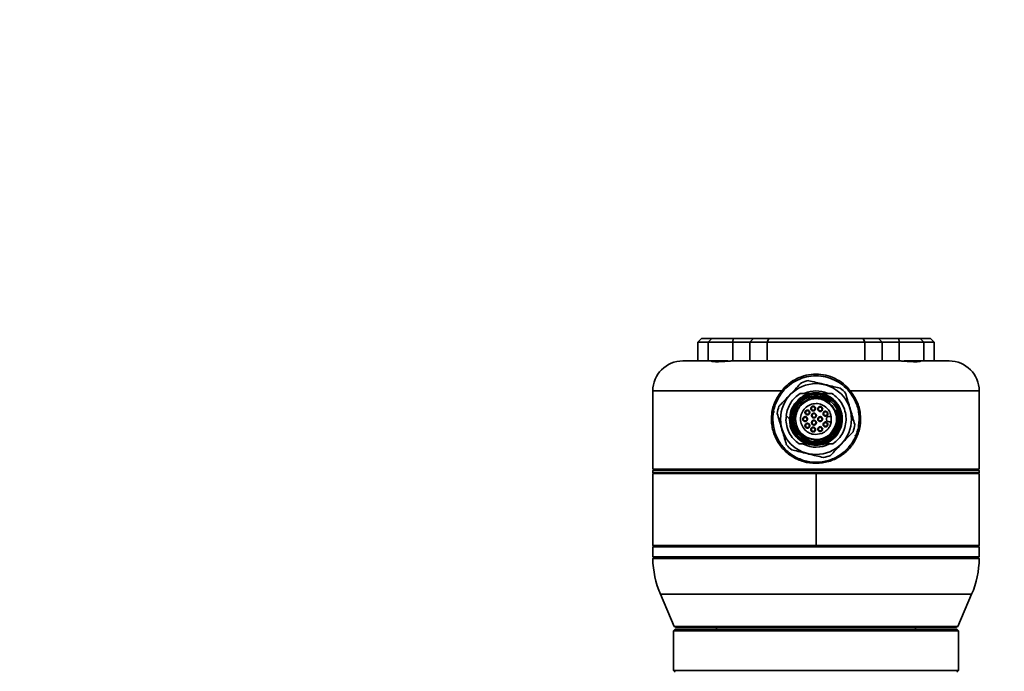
# Model space of a CAD drawing. Header units: millimetres. Extents: x 0 to 297, y 0 to 209.
# Tile 30 of 39: x 95 to 122, y 146 to 164. Entities that reach past the tile are written whole.
import ezdxf

# ---------------------------------------------------------------- set-up
doc = ezdxf.new("R2010")
doc.units = ezdxf.units.MM
doc.layers.add('图层0', color=7, linetype='Continuous')
doc.styles.add('SLDTEXTSTYLE2', font='TXT', dxfattribs={"width": 0.7})
doc.dimstyles.new('SLDDIMSTYLE0', dxfattribs={"dimtxt": 4, "dimasz": 3, "dimexe": 0, "dimexo": 0.0625, "dimgap": 1, "dimtad": 2, "dimlfac": 10, "dimrnd": 1e-09, "dimzin": 12, "dimdsep": 46, "dimtxsty": 'SLDTEXTSTYLE2', "dimsah": 1, "dimcen": 0.09, "dimadec": 0, "dimazin": 3, "dimtfac": 1, "dimtofl": 0, "dimtmove": 0, "dimatfit": 3, "dimfxl": 0, "dimfrac": 2, "dimtolj": 1, "dimtzin": 12, "dimarcsym": 0})
doc.dimstyles.new('SLDDIMSTYLE6', dxfattribs={"dimtxt": 3, "dimasz": 3, "dimexe": 0, "dimexo": 0.0625, "dimgap": 0.75, "dimtad": 0, "dimtih": 1, "dimtoh": 1, "dimlfac": 3, "dimrnd": 1e-09, "dimzin": 12, "dimdsep": 46, "dimtxsty": 'SLDTEXTSTYLE2', "dimblk1": 'NONE', "dimblk2": 'NONE', "dimsah": 1, "dimcen": 0, "dimadec": 0, "dimazin": 3, "dimtol": 1, "dimtp": 0.03, "dimtfac": 1, "dimtmove": 0, "dimatfit": 3, "dimldrblk": 'NONE', "dimfxl": 0, "dimfrac": 2, "dimtolj": 1, "dimarcsym": 0})

# ---------------------------------------------------------------- blocks, each defined once
blk = doc.blocks.new('_D_12')
at = {"layer": '图层0'}
for p, q in [((112.551, 137.933), (112.551, 143.932)), ((120.677, 137.933), (120.677, 143.932)), ((112.551, 142.932), (120.677, 142.932)), ((120.677, 142.932), (131.919, 142.932))]:
    blk.add_line(p, q, dxfattribs=at)
for points in [[(112.551, 142.932), (115.551, 142.482), (115.551, 143.382)], [(120.677, 142.932), (117.677, 143.382), (117.677, 142.482)]]:
    blk.add_solid(points, dxfattribs=at)
at = {"layer": '图层0', "insert": (127.264, 148.088), "char_height": 4, "attachment_point": 1, "rotation": 359.9997, "style": 'SLDTEXTSTYLE2'}
blk.add_mtext('82', dxfattribs=at)
blk = doc.blocks.new('SW_SYMBOL_HOLE_DEPTH')
at = {"layer": '图层0', "color": 0}
for p, q in [((0, 875), (800, 875)), ((400, 875), (400, 75)), ((100, 555), (400, 75)), ((700, 555), (400, 75))]:
    blk.add_line(p, q, dxfattribs=at)
blk = doc.blocks.new('_D_21')
at = {"layer": '图层0'}
blk.add_line((193.839, 158.728), (174.735, 158.728), dxfattribs=at)
at = {"layer": '图层0', "xscale": 0.003490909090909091, "yscale": 0.003490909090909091, "zscale": 0.003490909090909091}
blk.add_blockref('SW_SYMBOL_HOLE_DEPTH', (187.363, 158.973), dxfattribs=at)
at = {"layer": '图层0', "attachment_point": 1, "style": 'SLDTEXTSTYLE2'}
for s, insert, char_height in [('0.03', (182.708, 163.797), 2), ('+', (181.544, 163.797), 2), ('%%c', (174.735, 162.595), 3), ('4', (178.052, 162.595), 3), ('6', (190.506, 162.595), 3), ('0', (182.708, 161.47), 2)]:
    blk.add_mtext(s, dxfattribs=dict(at, insert=insert, char_height=char_height))
blk = doc.blocks.new('_None')

msp = doc.modelspace()

# ---------------------------------------------------------------- linework, layer by layer
at = {"color": 7, "linetype": 'Continuous', "lineweight": 35}
for p, q in [((113.568786, 155.335571), (113.468786, 155.235571)), ((113.468786, 155.235571), (113.468786, 154.735571)), ((113.748701, 155.235571), (113.468786, 155.235571)), ((113.568786, 155.335571), (113.839815, 155.335571)), ((113.748701, 155.235571), (113.839815, 155.335571)), ((113.748701, 154.735571), (113.748701, 155.235571)), ((114.402801, 155.235571), (113.748701, 155.235571)), ((113.839815, 155.335571), (114.412152, 155.335571)), ((114.412152, 155.335571), (114.402801, 155.235571)), ((114.853853, 155.235571), (114.402801, 155.235571)), ((114.412152, 155.335571), (114.953415, 155.335571)), ((114.953415, 155.335571), (114.853853, 155.235571)), ((115.320667, 155.235571), (114.853853, 155.235571)), ((114.953415, 155.335571), (115.361877, 155.335571)), ((115.361877, 155.335571), (115.320667, 155.235571)), ((115.320667, 155.235571), (115.320667, 154.735571)), ((117.916905, 155.235571), (115.320667, 155.235571)), ((115.361877, 155.335571), (117.875695, 155.335571)), ((117.916905, 155.235571), (117.875695, 155.335571)), ((117.875695, 155.335571), (118.284157, 155.335571)), ((117.916905, 154.735571), (117.916905, 155.235571)), ((118.383719, 155.235571), (117.916905, 155.235571)), ((118.284157, 155.335571), (118.383719, 155.235571)), ((118.284157, 155.335571), (118.82542, 155.335571)), ((118.834771, 155.235571), (118.383719, 155.235571)), ((118.82542, 155.335571), (118.834771, 155.235571)), ((118.82542, 155.335571), (119.397757, 155.335571)), ((119.488871, 155.235571), (118.834771, 155.235571)), ((119.397757, 155.335571), (119.488871, 155.235571)), ((119.397757, 155.335571), (119.668786, 155.335571)), ((119.488871, 155.235571), (119.488871, 154.735571)), ((119.768786, 155.235571), (119.488871, 155.235571)), ((119.768786, 155.235571), (119.668786, 155.335571)), ((119.768786, 154.735571), (119.768786, 155.235571)), ((113.068786, 154.735571), (113.830159, 154.735571)), ((113.830159, 154.735571), (114.267131, 154.735571)), ((114.421957, 154.735571), (118.815615, 154.735571)), ((118.970441, 154.735571), (119.407413, 154.735571)), ((119.407413, 154.735571), (120.168786, 154.735571)), ((112.268786, 153.935571), (112.268786, 151.845571)), ((115.701471, 153.935571), (115.730958, 153.916503)), ((116.784918, 153.865571), (116.452653, 153.865571)), ((117.506614, 153.916503), (117.536101, 153.935571)), ((120.968786, 151.845571), (120.968786, 153.935571)), ((116.090667, 153.605946), (116.094452, 153.609593)), ((116.098985, 153.612099), (116.094452, 153.609593)), ((116.106315, 153.593491), (116.094452, 153.609593)), ((116.096973, 153.613749), (116.141489, 153.662868)), ((116.145672, 153.63049), (116.098985, 153.612099)), ((116.106315, 153.593491), (116.153002, 153.611881)), ((116.141489, 153.662868), (116.190608, 153.707384)), ((116.153002, 153.611881), (116.145672, 153.63049)), ((116.192258, 153.705372), (116.173868, 153.658685)), ((116.173868, 153.658685), (116.192476, 153.651355)), ((116.215705, 153.588652), (116.183915, 153.620442)), ((116.192258, 153.705372), (116.194764, 153.709905)), ((116.192477, 153.651355), (116.210866, 153.698042)), ((116.198411, 153.71369), (116.194764, 153.709905)), ((116.194764, 153.709905), (116.210866, 153.698042)), ((116.397428, 153.706675), (116.215705, 153.588652)), ((116.350996, 153.660243), (116.233413, 153.570944)), ((116.37476, 153.684008), (116.350996, 153.660243)), ((116.452951, 153.762198), (116.397428, 153.706675)), ((116.968216, 153.617081), (116.996378, 153.651859)), ((115.480957, 153.379478), (115.51399, 153.380437)), ((115.481008, 153.379488), (115.513714, 153.380437)), ((115.890629, 153.213728), (115.824376, 153.279981)), ((116.337618, 153.402295), (116.343138, 153.408575)), ((116.517825, 153.326795), (116.531286, 153.337125)), ((116.963786, 153.255571), (117.025303, 153.255571)), ((117.024547, 153.255571), (117.024547, 153.115571)), ((117.125357, 153.400598), (117.120461, 153.39852)), ((117.171089, 153.42001), (117.125357, 153.400598)), ((116.041883, 153.138999), (116.02243, 153.119545)), ((116.927761, 153.010761), (116.91715, 152.996807)), ((117.025303, 153.115571), (116.963786, 153.115571)), ((117.093458, 152.917781), (117.192657, 153.01698)), ((117.195413, 153.019736), (117.192657, 153.01698)), ((115.509321, 152.912095), (115.48589, 152.910324)), ((116.592585, 152.773904), (116.770917, 152.802149)), ((116.777477, 152.872417), (116.756782, 152.858491)), ((116.963923, 152.694775), (117.04305, 152.761307)), ((117.004159, 152.800198), (117.093458, 152.917781)), ((117.053657, 152.750701), (117.04305, 152.761307)), ((116.385548, 152.525571), (116.477276, 152.525571)), ((116.55276, 152.589215), (116.600903, 152.637358)), ((116.55276, 152.589215), (116.559306, 152.595761)), ((116.600903, 152.637358), (116.604308, 152.640764)), ((116.760296, 152.525571), (116.852024, 152.525571)), ((116.883536, 152.537569), (116.948772, 152.575261)), ((116.618786, 151.845571), (112.268786, 151.845571)), ((112.288786, 151.835571), (112.268786, 151.815571)), ((112.268786, 151.815571), (120.968786, 151.815571)), ((112.268786, 151.755571), (112.268786, 151.815571)), ((120.968786, 151.755571), (112.268786, 151.755571)), ((112.268786, 151.735571), (112.268786, 149.815571)), ((112.268786, 151.735571), (116.618786, 151.735571)), ((112.288786, 151.835571), (120.948786, 151.835571)), ((112.538786, 151.735571), (112.538786, 151.755571)), ((120.968786, 151.845571), (116.618786, 151.845571)), ((116.618786, 149.815571), (116.618786, 151.735571)), ((116.618786, 151.735571), (120.968786, 151.735571)), ((120.698786, 151.735571), (120.698786, 151.755571)), ((120.948786, 151.835571), (120.968786, 151.815571)), ((120.968786, 151.755571), (120.968786, 151.815571)), ((120.968786, 149.815571), (120.968786, 151.735571)), ((112.268786, 149.815571), (112.288786, 149.795571)), ((116.618786, 149.815571), (112.268786, 149.815571)), ((112.288786, 149.795571), (112.268786, 149.775571)), ((112.268786, 149.775571), (112.268786, 149.515571)), ((116.667637, 149.775571), (112.268786, 149.775571)), ((116.618786, 149.795571), (112.288786, 149.795571)), ((112.288786, 149.795571), (116.667412, 149.795571)), ((116.618786, 149.795571), (116.618786, 149.815571)), ((120.968786, 149.815571), (116.618786, 149.815571)), ((120.948786, 149.795571), (116.618786, 149.795571)), ((116.667412, 149.795571), (120.948786, 149.795571)), ((120.968786, 149.775571), (116.667637, 149.775571)), ((120.948786, 149.795571), (120.968786, 149.815571)), ((120.968786, 149.775571), (120.948786, 149.795571)), ((120.968786, 149.515571), (120.968786, 149.775571)), ((112.268786, 149.515571), (112.288786, 149.495571)), ((112.268786, 149.515571), (120.968786, 149.515571)), ((112.288716, 149.485571), (112.269005, 149.465651)), ((117.744592, 149.465651), (112.269005, 149.465651)), ((112.288716, 149.485571), (120.948856, 149.485571)), ((120.948786, 149.495571), (112.288786, 149.495571)), ((120.968567, 149.465651), (117.744592, 149.465651)), ((120.948786, 149.495571), (120.968786, 149.515571)), ((120.968567, 149.465651), (120.948856, 149.485571)), ((112.470923, 148.513917), (112.839479, 147.653954)), ((120.398093, 147.653954), (120.766648, 148.513917)), ((112.868786, 147.585571), (112.818786, 147.535571)), ((112.818786, 147.535571), (112.818786, 146.485571)), ((120.418786, 147.535571), (112.818786, 147.535571)), ((112.839479, 147.653954), (112.885436, 147.635571)), ((112.839479, 147.653954), (117.596943, 147.653954)), ((112.868786, 147.585571), (120.368786, 147.585571)), ((120.352136, 147.635571), (112.885436, 147.635571)), ((113.968786, 147.635571), (113.968786, 147.585571)), ((117.596943, 147.653954), (120.398093, 147.653954)), ((119.268786, 147.585571), (119.268786, 147.635571)), ((120.352136, 147.635571), (120.398093, 147.653954)), ((120.418786, 147.535571), (120.368786, 147.585571)), ((120.418786, 146.485571), (120.418786, 147.535571)), ((112.818786, 146.485571), (112.868786, 146.435571)), ((112.818786, 146.485571), (120.418786, 146.485571)), ((120.368786, 146.435571), (120.418786, 146.485571))]:
    msp.add_line(p, q, dxfattribs=at)
at = {"color": 8, "linetype": 'Continuous', "lineweight": 35}
for p, q in [((114.402801, 155.235571), (114.402801, 154.734948)), ((114.853853, 154.735571), (114.853853, 155.235571)), ((118.383719, 155.235571), (118.383719, 154.735571)), ((118.834771, 154.734945), (118.834771, 155.235571)), ((115.701471, 153.935571), (112.268786, 153.935571)), ((120.968786, 153.935571), (117.536101, 153.935571)), ((117.738002, 152.852765), (117.70184, 152.847748)), ((120.766648, 148.513917), (112.470923, 148.513917))]:
    msp.add_line(p, q, dxfattribs=at)
at = {"color": 7, "linetype": 'Continuous', "lineweight": 35}
for centre, radius in [((116.618786, 153.185571), 0.945), ((116.389099, 153.362614), 0.05), ((116.544951, 153.466015), 0.05), ((116.563786, 153.280834), 0.05), ((116.731515, 153.452764), 0.05), ((116.871189, 153.328374), 0.05), ((116.328786, 153.185571), 0.05), ((116.389099, 153.008529), 0.05), ((116.563786, 153.090308), 0.05), ((116.728786, 153.185571), 0.05), ((116.871189, 153.042768), 0.05), ((116.544951, 152.905128), 0.05), ((116.731515, 152.918378), 0.05)]:
    msp.add_circle(centre, radius, dxfattribs=at)
for centre, radius, start, end in [((113.068786, 153.935571), 0.8, 90, 180), ((120.168786, 153.935571), 0.8, 0, 90), ((116.618786, 153.185571), 1.045, 101.0488187, 111.808864), ((116.618786, 153.185571), 0.675, 102.101492, 128.5192696), ((116.618786, 153.185571), 0.75, 66.5702564, 113.6941514), ((116.618786, 153.185571), 0.7, 76.2708673, 103.8034997), ((116.618786, 153.185571), 0.6, 51, 106.0449756), ((116.618786, 153.185571), 0.675, 282.101492, 77.898508), ((116.618786, 153.185571), 1.045, 41.0488187, 51.808864), ((116.618786, 153.185571), 1.045, 161.0488187, 171.808864), ((116.618786, 153.185571), 0.675, 141.4807304, 257.898508), ((116.618786, 153.185571), 0.6, 346.4844079, 23), ((116.618786, 153.185571), 0.6, 186.3178125, 263.6821875), ((116.618786, 153.185571), 1.045, 341.0488187, 351.808864), ((116.618786, 153.185571), 0.545, 268.4777942, 330.5701043), ((116.618786, 153.185571), 1.045, 221.0488187, 231.808864), ((116.618786, 153.185571), 0.75, 243.8707769, 297.2425842), ((116.618786, 153.185571), 0.7, 250.3165595, 289.6283907), ((116.618786, 153.185571), 1.045, 281.0488187, 291.808864), ((112.568786, 151.855571), 0.02, 270, 330), ((120.668786, 151.855571), 0.02, 210, 270), ((114.768786, 149.498715), 2.5, 180.7577976, 203.1985905), ((112.598786, 149.475571), 0.02, 30, 90), ((120.638786, 149.475571), 0.02, 90, 150), ((118.468786, 149.498715), 2.5, 336.8014095, 359.2422024)]:
    msp.add_arc(centre, radius, start, end, dxfattribs=at)
at = {"color": 8, "linetype": 'Continuous', "lineweight": 35}
msp.add_arc((113.063992, 151.853011), 0.01745, 271.9186858, 334.7622314, dxfattribs=at)
at = {"color": 7, "linetype": 'Continuous', "lineweight": 35}
for points, knots in [([(114.421957, 154.735571), (114.381172, 154.734622), (114.299731, 154.732728), (114.179559, 154.723193), (114.068906, 154.715505), (113.973316, 154.712348), (113.897145, 154.715542), (113.848241, 154.722864), (113.825148, 154.73042), (113.826787, 154.731788), (113.826921, 154.7319)], [0, 0, 0, 0, 0.1422033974, 0.2839583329, 0.4247077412, 0.5648104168, 0.7054821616, 0.8463146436, 0.9874987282, 1, 1, 1, 1]), ([(119.410738, 154.731931), (119.410865, 154.731826), (119.412521, 154.730463), (119.389538, 154.722906), (119.340738, 154.715576), (119.264731, 154.712348), (119.169222, 154.715471), (119.05859, 154.723148), (118.938299, 154.732698), (118.856709, 154.734609), (118.815615, 154.735571)], [0, 0, 0, 0, 0.011825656, 0.153525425, 0.294220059, 0.434268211, 0.574885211, 0.715662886, 0.856792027, 1, 1, 1, 1]), ([(115.701471, 153.935571), (115.760972, 154.001177), (115.879953, 154.132364), (116.107352, 154.273152), (116.355137, 154.362049), (116.61798, 154.392319), (116.880818, 154.362476), (117.128654, 154.273843), (117.356566, 154.133289), (117.475948, 154.001816), (117.536101, 153.935571)], [0, 0, 0, 0, 0.12553062, 0.251016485, 0.375862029, 0.499390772, 0.623639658, 0.748340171, 0.873198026, 1, 1, 1, 1]), ([(117.506614, 153.916503), (117.448333, 153.978702), (117.332316, 154.102518), (117.111861, 154.234111), (116.872142, 154.317052), (116.618012, 154.344915), (116.36387, 154.316653), (116.124206, 154.233469), (115.904235, 154.101651), (115.788607, 153.978102), (115.730958, 153.916503)], [0, 0, 0, 0, 0.125733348, 0.250290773, 0.375429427, 0.500614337, 0.625065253, 0.750349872, 0.875530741, 1, 1, 1, 1]), ([(116.230556, 154.155779), (116.186444, 154.10941), (116.096879, 154.015262), (115.957222, 153.86846), (115.818216, 153.722342), (115.710807, 153.609438), (115.649295, 153.544779), (115.630429, 153.524948)], [0, 0, 0, 0, 0.228367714, 0.463680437, 0.678494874, 0.901395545, 1, 1, 1, 1]), ([(117.264896, 154.006892), (117.239783, 154.012954), (117.15421, 154.03361), (117.001465, 154.070482), (116.805535, 154.117778), (116.611187, 154.164692), (116.484255, 154.195332), (116.421265, 154.210538), (116.418517, 154.211201)], [0, 0, 0, 0, 0.093123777, 0.317319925, 0.541027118, 0.765100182, 0.989748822, 1, 1, 1, 1]), ([(117.536101, 153.935571), (117.599823, 153.844582), (117.727208, 153.662688), (117.812831, 153.333752), (117.808016, 152.995879), (117.706736, 152.673295), (117.520683, 152.393576), (117.264462, 152.176433), (116.956511, 152.037766), (116.619947, 151.989619), (116.282917, 152.037151), (115.974168, 152.175687), (115.717478, 152.392905), (115.531362, 152.672308), (115.429901, 152.994211), (115.424497, 153.331631), (115.509619, 153.661335), (115.637379, 153.843957), (115.701471, 153.935571)], [0, 0, 0, 0, 0.062380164, 0.124702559, 0.187042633, 0.24945174, 0.31196539, 0.374541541, 0.437087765, 0.49975808, 0.562521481, 0.625262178, 0.687903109, 0.750379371, 0.812638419, 0.87485431, 0.937219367, 1, 1, 1, 1]), ([(115.730958, 153.916503), (115.668918, 153.827187), (115.545176, 153.649041), (115.462896, 153.327857), (115.468112, 152.999157), (115.566233, 152.685552), (115.746252, 152.413287), (115.994619, 152.201531), (116.293505, 152.066397), (116.619911, 152.02001), (116.945863, 152.066997), (117.243977, 152.202257), (117.49189, 152.413941), (117.671848, 152.686514), (117.769794, 153.000782), (117.77444, 153.329923), (117.691676, 153.65036), (117.568296, 153.827797), (117.506614, 153.916503)], [0, 0, 0, 0, 0.062839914, 0.125337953, 0.187709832, 0.250094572, 0.312617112, 0.375189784, 0.437743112, 0.500240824, 0.562646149, 0.625006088, 0.687514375, 0.750074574, 0.812609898, 0.875106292, 0.937561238, 1, 1, 1, 1]), ([(116.19736, 153.865571), (116.148511, 153.830732), (116.050812, 153.761055), (115.939073, 153.618505), (115.857084, 153.456991), (115.835283, 153.338982), (115.824384, 153.27998)], [0, 0, 0, 0, 0.249996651, 0.499992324, 0.750005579, 1, 1, 1, 1]), ([(116.452653, 153.865571), (116.409768, 153.865571), (116.345286, 153.865571), (116.260516, 153.865571), (116.218423, 153.865571), (116.197361, 153.865571)], [0, 0, 0, 0, 0.49804717, 0.748841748, 1, 1, 1, 1]), ([(116.760296, 153.845571), (116.713126, 153.845571), (116.618786, 153.845571), (116.524446, 153.845571), (116.477276, 153.845571)], [0, 0, 0, 0, 0.4999999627, 1, 1, 1, 1]), ([(116.784918, 153.865571), (116.854024, 153.841869), (116.995937, 153.793195), (117.167987, 153.638723), (117.283414, 153.441499), (117.329292, 153.221152), (117.305658, 152.997325), (117.210513, 152.789555), (117.054756, 152.618667), (116.918416, 152.556059), (116.852024, 152.525571)], [0, 0, 0, 0, 0.121738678, 0.25, 0.378261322, 0.5, 0.621738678, 0.75, 0.878261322, 1, 1, 1, 1]), ([(117.040211, 153.865571), (117.021461, 153.865571), (116.97029, 153.865571), (116.885479, 153.865571), (116.818478, 153.865571), (116.784918, 153.865571)], [0, 0, 0, 0, 0.224004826, 0.611319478, 1, 1, 1, 1]), ([(117.040211, 153.86557), (117.09397, 153.826637), (117.201487, 153.748773), (117.320107, 153.586277), (117.397596, 153.402192), (117.426797, 153.204071), (117.406705, 153.004818), (117.337717, 152.817377), (117.226652, 152.649628), (117.122811, 152.566925), (117.07089, 152.525574)], [0, 0, 0, 0, 0.124999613, 0.249997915, 0.374996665, 0.499998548, 0.625001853, 0.750002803, 0.875001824, 1, 1, 1, 1]), ([(117.653125, 153.036684), (117.635024, 153.098071), (117.598273, 153.222711), (117.540967, 153.417058), (117.483928, 153.610499), (117.439855, 153.75997), (117.414614, 153.845571), (117.406873, 153.871825)], [0, 0, 0, 0, 0.228367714, 0.463680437, 0.678494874, 0.901395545, 1, 1, 1, 1]), ([(116.027992, 152.810122), (115.991257, 152.883448), (115.915249, 153.035168), (115.912781, 153.297391), (115.99616, 153.546018), (116.115332, 153.666825), (116.172927, 153.72521)], [0, 0, 0, 0, 0.241646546, 0.5, 0.758353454, 1, 1, 1, 1]), ([(116.215705, 153.588652), (116.187821, 153.558158), (116.131947, 153.497054), (116.075964, 153.385111), (116.041754, 153.264226), (116.04184, 153.180794), (116.041883, 153.138999)], [0, 0, 0, 0, 0.24857483, 0.498099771, 0.748574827, 1, 1, 1, 1]), ([(116.162702, 153.641655), (116.160151, 153.639355), (116.15505, 153.634756), (116.148799, 153.631909), (116.145673, 153.630485)], [0, 0, 0, 0, 0.499988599, 1, 1, 1, 1]), ([(116.153005, 153.611873), (116.157382, 153.613865), (116.166136, 153.617847), (116.173282, 153.624284), (116.176855, 153.627503)], [0, 0, 0, 0, 0.499989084, 1, 1, 1, 1]), ([(116.173872, 153.658684), (116.172448, 153.655558), (116.169601, 153.649307), (116.165002, 153.644206), (116.162702, 153.641655)], [0, 0, 0, 0, 0.500011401, 1, 1, 1, 1]), ([(116.176855, 153.627503), (116.180073, 153.631076), (116.18651, 153.638221), (116.190493, 153.646975), (116.192484, 153.651352)], [0, 0, 0, 0, 0.500010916, 1, 1, 1, 1]), ([(116.988565, 153.581364), (116.937135, 153.621918), (116.8293, 153.706948), (116.618681, 153.743115), (116.402312, 153.705113), (116.289712, 153.615667), (116.233413, 153.570944)], [0, 0, 0, 0, 0.233090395, 0.48872693, 0.744363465, 1, 1, 1, 1]), ([(116.37476, 153.684008), (116.42354, 153.70589), (116.521614, 153.749885), (116.685092, 153.759263), (116.847422, 153.727736), (116.940812, 153.670141), (116.987744, 153.641197)], [0, 0, 0, 0, 0.246128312, 0.494846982, 0.746140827, 1, 1, 1, 1]), ([(117.125357, 153.400598), (117.105864, 153.441414), (117.066791, 153.523229), (117.001123, 153.58575), (116.968216, 153.617081)], [0, 0, 0, 0, 0.498885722, 1, 1, 1, 1]), ([(117.004159, 152.800198), (117.048886, 152.856499), (117.138339, 152.969102), (117.176287, 153.185445), (117.140528, 153.394935), (117.056341, 153.501857), (117.016583, 153.55235)], [0, 0, 0, 0, 0.256750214, 0.513500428, 0.770250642, 1, 1, 1, 1]), ([(115.584447, 153.334458), (115.602547, 153.273072), (115.639299, 153.148431), (115.696605, 152.954084), (115.753644, 152.760643), (115.797717, 152.611172), (115.822958, 152.525571), (115.830699, 152.499318)], [0, 0, 0, 0, 0.228367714, 0.463680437, 0.678494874, 0.901395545, 1, 1, 1, 1]), ([(115.829505, 153.274852), (115.825311, 153.25125), (115.809537, 153.162473), (115.832887, 153.004536), (115.899316, 152.817452), (116.011055, 152.649609), (116.114806, 152.566919), (116.166682, 152.525574)], [0, 0, 0, 0, 0.083019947, 0.312270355, 0.541516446, 0.770758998, 1, 1, 1, 1]), ([(117.138973, 153.406378), (117.163397, 153.34021), (117.212571, 153.206988), (117.186143, 153.067415), (117.17284, 152.997164)], [0, 0, 0, 0, 0.496669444, 1, 1, 1, 1]), ([(115.919777, 153.148336), (115.919147, 153.154208), (115.917865, 153.166171), (115.909937, 153.190012), (115.898466, 153.204102), (115.890629, 153.213728)], [0, 0, 0, 0, 0.2339669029, 0.4766569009, 1, 1, 1, 1]), ([(116.598276, 152.634731), (116.531076, 152.641024), (116.395771, 152.653696), (116.218133, 152.763116), (116.082078, 152.92462), (116.047967, 153.059865), (116.030803, 153.127918)], [0, 0, 0, 0, 0.245080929, 0.493468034, 0.745120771, 1, 1, 1, 1]), ([(116.074715, 153.180902), (116.082781, 153.111105), (116.0991, 152.969913), (116.224448, 152.791197), (116.404527, 152.665143), (116.547366, 152.648762), (116.618786, 152.640571)], [0, 0, 0, 0, 0.245779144, 0.497186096, 0.748593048, 1, 1, 1, 1]), ([(117.028419, 152.775937), (117.063126, 152.810634), (117.133095, 152.880581), (117.172698, 152.971274), (117.192657, 153.01698)], [0, 0, 0, 0, 0.496037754, 1, 1, 1, 1]), ([(115.463514, 152.901068), (115.472732, 152.905902), (115.489799, 152.91485), (115.508909, 152.914152), (115.517697, 152.913831)], [0, 0, 0, 0, 0.540123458, 1, 1, 1, 1]), ([(116.101468, 152.771683), (116.103706, 152.75312), (116.10613, 152.733019), (116.101221, 152.713798), (116.100845, 152.712327)], [0, 0, 0, 0, 0.923455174, 1, 1, 1, 1]), ([(116.600903, 152.637358), (116.638691, 152.635782), (116.714789, 152.63261), (116.827615, 152.658015), (116.935601, 152.703607), (116.997342, 152.75172), (117.028419, 152.775937)], [0, 0, 0, 0, 0.2449241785, 0.4932319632, 0.7449237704, 1, 1, 1, 1]), ([(117.007015, 152.215364), (117.051128, 152.261733), (117.140693, 152.355881), (117.28035, 152.502683), (117.419356, 152.6488), (117.526764, 152.761704), (117.588277, 152.826364), (117.607142, 152.846194)], [0, 0, 0, 0, 0.228367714, 0.463680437, 0.678494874, 0.901395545, 1, 1, 1, 1]), ([(117.676074, 152.730795), (117.672875, 152.734306), (117.66547, 152.742435), (117.663234, 152.753766), (117.661964, 152.760202)], [0, 0, 0, 0, 0.431935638, 1, 1, 1, 1]), ([(117.74012, 152.864834), (117.735289, 152.863269), (117.721615, 152.858839), (117.712336, 152.847442), (117.706335, 152.840071)], [0, 0, 0, 0, 0.353283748, 1, 1, 1, 1]), ([(116.166683, 152.525571), (116.183427, 152.525571), (116.216915, 152.525571), (116.280154, 152.525571), (116.327168, 152.525571), (116.357049, 152.525571)], [0, 0, 0, 0, 0.267089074, 0.534182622, 1, 1, 1, 1]), ([(116.385549, 152.525571), (116.385429, 152.525571), (116.385177, 152.525571), (116.382659, 152.525571), (116.37375, 152.525571), (116.364126, 152.525571), (116.357049, 152.525571)], [0, 0, 0, 0, 0.077327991, 0.162930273, 0.384476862, 1, 1, 1, 1]), ([(116.477276, 152.525571), (116.543949, 152.525571), (116.638841, 152.525571), (116.732456, 152.525571), (116.760296, 152.525571)], [0, 0, 0, 0, 0.7026147, 1, 1, 1, 1]), ([(116.559306, 152.595761), (116.630983, 152.594008), (116.774771, 152.590492), (116.900745, 152.659944), (116.963923, 152.694775)], [0, 0, 0, 0, 0.498492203, 1, 1, 1, 1]), ([(116.852024, 152.525571), (116.888825, 152.525571), (116.944109, 152.525571), (117.016766, 152.525571), (117.052843, 152.525571), (117.070889, 152.525571)], [0, 0, 0, 0, 0.49876379, 0.749267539, 1, 1, 1, 1]), ([(117.668692, 152.727363), (117.670647, 152.722606), (117.67547, 152.710865), (117.685647, 152.704216), (117.6917, 152.700261)], [0, 0, 0, 0, 0.405223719, 1, 1, 1, 1]), ([(115.972676, 152.364251), (115.997789, 152.358189), (116.083362, 152.337532), (116.236107, 152.300661), (116.432037, 152.253364), (116.626385, 152.20645), (116.753316, 152.17581), (116.816306, 152.160605), (116.819055, 152.159941)], [0, 0, 0, 0, 0.093123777, 0.317319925, 0.541027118, 0.765100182, 0.989748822, 1, 1, 1, 1])]:
    msp.add_open_spline(points, degree=3, knots=knots, dxfattribs=at)
for points in [[(116.172927, 153.72521), (116.215576, 153.75652), (116.300873, 153.819141), (116.40206, 153.850094), (116.452653, 153.865571)], [(117.053657, 152.750701), (117.104037, 152.814154), (117.204797, 152.941061), (117.248988, 153.18638), (117.201966, 153.426846), (117.064978, 153.631763), (116.860061, 153.768751), (116.619595, 153.815773), (116.374276, 153.771582), (116.247369, 153.670822), (116.183915, 153.620442)], [(116.210866, 153.698042), (116.281219, 153.742358), (116.421924, 153.830991), (116.67633, 153.853106), (116.918464, 153.785881), (117.119183, 153.632344), (117.249084, 153.415578), (117.28855, 153.167403), (117.237861, 152.917119), (117.133914, 152.787317), (117.081941, 152.722416)], [(117.081941, 152.722416), (117.01704, 152.670443), (116.887238, 152.566496), (116.636954, 152.515807), (116.388779, 152.555273), (116.172013, 152.685174), (116.018476, 152.885893), (115.951251, 153.128027), (115.973367, 153.382433), (116.061999, 153.523138), (116.106315, 153.593491)], [(116.183915, 153.620442), (116.133535, 153.556988), (116.032775, 153.430081), (115.988584, 153.184763), (116.035606, 152.944296), (116.172594, 152.739379), (116.377511, 152.602391), (116.617977, 152.555369), (116.863296, 152.599561), (116.990203, 152.700321), (117.053657, 152.750701)], [(116.233413, 153.570944), (116.208848, 153.543335), (116.159719, 153.488116), (116.109515, 153.388635), (116.077495, 153.281904), (116.075151, 153.20803), (116.073978, 153.171094)], [(116.327104, 152.89389), (116.293313, 152.93645), (116.22573, 153.021571), (116.196089, 153.186114), (116.227628, 153.347402), (116.319511, 153.484846), (116.456955, 153.576729), (116.618243, 153.608268), (116.782786, 153.578627), (116.867907, 153.511044), (116.910467, 153.477253)], [(116.49899, 153.511976), (116.505696, 153.5173), (116.519109, 153.52795), (116.545037, 153.53262), (116.570452, 153.527651), (116.592109, 153.513172), (116.606587, 153.491515), (116.611557, 153.4661), (116.606887, 153.440172), (116.596237, 153.42676), (116.590913, 153.420053)], [(117.120461, 153.39852), (117.100476, 153.43849), (117.060507, 153.518432), (116.994679, 153.578888), (116.961766, 153.609116)], [(116.43506, 153.316652), (116.428656, 153.311518), (116.415849, 153.301249), (116.391162, 153.296173), (116.366646, 153.299949), (116.345163, 153.312624), (116.329835, 153.332302), (116.322943, 153.356131), (116.324809, 153.381265), (116.333348, 153.395285), (116.337618, 153.402295)], [(116.343138, 153.408575), (116.349844, 153.413899), (116.363257, 153.424549), (116.389185, 153.429219), (116.414599, 153.42425), (116.436257, 153.409771), (116.450735, 153.388114), (116.455705, 153.362699), (116.451034, 153.336771), (116.440385, 153.323359), (116.43506, 153.316652)], [(116.5615, 153.403157), (116.554484, 153.402007), (116.540451, 153.399705), (116.51941, 153.405049), (116.501194, 153.416367), (116.487581, 153.433058), (116.480021, 153.453227), (116.47942, 153.474664), (116.485404, 153.495532), (116.494461, 153.506495), (116.49899, 153.511976)], [(116.609747, 153.234873), (116.603041, 153.229548), (116.589628, 153.218899), (116.5637, 153.214228), (116.538286, 153.219198), (116.516628, 153.233676), (116.50215, 153.255334), (116.49718, 153.280749), (116.501851, 153.306676), (116.5125, 153.320089), (116.517825, 153.326795)], [(116.531286, 153.337125), (116.53845, 153.340315), (116.552777, 153.346694), (116.576794, 153.345888), (116.598847, 153.337259), (116.616477, 153.321266), (116.627362, 153.300097), (116.62999, 153.276562), (116.624553, 153.253154), (116.614682, 153.240966), (116.609747, 153.234873)], [(116.590913, 153.420053), (116.586571, 153.416261), (116.577889, 153.408677), (116.566963, 153.404997), (116.5615, 153.403157)], [(116.706249, 153.392877), (116.701512, 153.395284), (116.692038, 153.400097), (116.680581, 153.411408), (116.672048, 153.424927), (116.667088, 153.440168), (116.665943, 153.456154), (116.668756, 153.471891), (116.675109, 153.486685), (116.682072, 153.494712), (116.685554, 153.498725)], [(116.685554, 153.498725), (116.69226, 153.50405), (116.705673, 153.514699), (116.731601, 153.51937), (116.757016, 153.5144), (116.778673, 153.499922), (116.793151, 153.478264), (116.798121, 153.45285), (116.79345, 153.426922), (116.782801, 153.413509), (116.777477, 153.406803)], [(116.777477, 153.406803), (116.772546, 153.402651), (116.762686, 153.394348), (116.744149, 153.388145), (116.724641, 153.38691), (116.712379, 153.390888), (116.706249, 153.392877)], [(116.91715, 153.282413), (116.910444, 153.277088), (116.897031, 153.266439), (116.871104, 153.261768), (116.845689, 153.266738), (116.824031, 153.281216), (116.809553, 153.302874), (116.804583, 153.328289), (116.809254, 153.354216), (116.819903, 153.367629), (116.825228, 153.374335)], [(116.825228, 153.374335), (116.828989, 153.377626), (116.836512, 153.384208), (116.850275, 153.390486), (116.864968, 153.393663), (116.880031, 153.393347), (116.894632, 153.389626), (116.907941, 153.382638), (116.919526, 153.37291), (116.925016, 153.364558), (116.927761, 153.360381)], [(116.910467, 153.477253), (116.938194, 153.444754), (116.993646, 153.379757), (117.014751, 153.296966), (117.025303, 153.255571)], [(116.914288, 153.235069), (116.917712, 153.238127), (116.92456, 153.244243), (116.936848, 153.250605), (116.950036, 153.254795), (116.959203, 153.255313), (116.963786, 153.255571)], [(116.927761, 153.360381), (116.930654, 153.353918), (116.936439, 153.340993), (116.936609, 153.319471), (116.930693, 153.298777), (116.921665, 153.287867), (116.91715, 153.282413)], [(116.374747, 153.13961), (116.368041, 153.134285), (116.354628, 153.123636), (116.3287, 153.118965), (116.303286, 153.123935), (116.281628, 153.138413), (116.26715, 153.160071), (116.26218, 153.185486), (116.266851, 153.211413), (116.2775, 153.224826), (116.282825, 153.231532)], [(116.282825, 153.231532), (116.287723, 153.235658), (116.29752, 153.243909), (116.315968, 153.250202), (116.335238, 153.251212), (116.354021, 153.246494), (116.370639, 153.236549), (116.38355, 153.222208), (116.392145, 153.204714), (116.393238, 153.191952), (116.393785, 153.185571)], [(116.337618, 152.968847), (116.333495, 152.975541), (116.325248, 152.988929), (116.322966, 153.012791), (116.328292, 153.036163), (116.338189, 153.048381), (116.343138, 153.05449)], [(116.343138, 153.05449), (116.349844, 153.059815), (116.363257, 153.070464), (116.389185, 153.075135), (116.4146, 153.070165), (116.436257, 153.055687), (116.450735, 153.034029), (116.455705, 153.008614), (116.451035, 152.982687), (116.440385, 152.969274), (116.435061, 152.962567)], [(116.393785, 153.185571), (116.393545, 153.181315), (116.393065, 153.172803), (116.389173, 153.160558), (116.383266, 153.149148), (116.377587, 153.142789), (116.374747, 153.13961)], [(116.609747, 153.044347), (116.603041, 153.039022), (116.589628, 153.028373), (116.5637, 153.023703), (116.538286, 153.028672), (116.516628, 153.043151), (116.50215, 153.064808), (116.49718, 153.090223), (116.501851, 153.116151), (116.5125, 153.129563), (116.517825, 153.13627)], [(116.517825, 153.13627), (116.523319, 153.140811), (116.534309, 153.149894), (116.555166, 153.15578), (116.576837, 153.155493), (116.589803, 153.149564), (116.596285, 153.146599)], [(116.596285, 153.146599), (116.600419, 153.143832), (116.608686, 153.138298), (116.618285, 153.126702), (116.625159, 153.113414), (116.628791, 153.098867), (116.629048, 153.083874), (116.625847, 153.06926), (116.619576, 153.055575), (116.613024, 153.04809), (116.609747, 153.044347)], [(116.774747, 153.13961), (116.768041, 153.134285), (116.754628, 153.123636), (116.7287, 153.118965), (116.703286, 153.123935), (116.681628, 153.138413), (116.66715, 153.160071), (116.66218, 153.185486), (116.666851, 153.211413), (116.6775, 153.224826), (116.682825, 153.231532)], [(116.682825, 153.231532), (116.687723, 153.235658), (116.69752, 153.243909), (116.715968, 153.250202), (116.735238, 153.251212), (116.754021, 153.246494), (116.770639, 153.236549), (116.78355, 153.222208), (116.792145, 153.204714), (116.793238, 153.191952), (116.793785, 153.185571)], [(117.025303, 153.115571), (117.016778, 153.081349), (116.999727, 153.012905), (116.942138, 152.923125), (116.866126, 152.848298), (116.802653, 152.817532), (116.770917, 152.802149)], [(116.793785, 153.185571), (116.793545, 153.181315), (116.793065, 153.172803), (116.789173, 153.160558), (116.783266, 153.149148), (116.777587, 153.142789), (116.774747, 153.13961)], [(116.91715, 152.996807), (116.910444, 152.991482), (116.897031, 152.980833), (116.871104, 152.976163), (116.845689, 152.981132), (116.824031, 152.995611), (116.809553, 153.017268), (116.804583, 153.042683), (116.809254, 153.068611), (116.819903, 153.082023), (116.825228, 153.08873)], [(116.825228, 153.08873), (116.831301, 153.093652), (116.843448, 153.103496), (116.866772, 153.108955), (116.890241, 153.106399), (116.911385, 153.095629), (116.927414, 153.078132), (116.936148, 153.0562), (116.937121, 153.032265), (116.930881, 153.017929), (116.927761, 153.010761)], [(116.963786, 153.115571), (116.956914, 153.11616), (116.94317, 153.117337), (116.92433, 153.126594), (116.908886, 153.140498), (116.898176, 153.158395), (116.893095, 153.178623), (116.894183, 153.199375), (116.900959, 153.219243), (116.909845, 153.229793), (116.914288, 153.235069)], [(117.04305, 152.761307), (117.079387, 152.803147), (117.15206, 152.886828), (117.185467, 152.992506), (117.20217, 153.045345)], [(116.385548, 152.525571), (116.314019, 152.557997), (116.17096, 152.622849), (116.075648, 152.747698), (116.027992, 152.810122)], [(116.592585, 152.773904), (116.542865, 152.781793), (116.443427, 152.79757), (116.365878, 152.861783), (116.327104, 152.89389)], [(116.435061, 152.962567), (116.431606, 152.959513), (116.424696, 152.953404), (116.412177, 152.947274), (116.398768, 152.943748), (116.384887, 152.943178), (116.371195, 152.945525), (116.35835, 152.950743), (116.346721, 152.95843), (116.340652, 152.965375), (116.337618, 152.968847)], [(116.528402, 152.842271), (116.523016, 152.844137), (116.512243, 152.847868), (116.498626, 152.858536), (116.488097, 152.872085), (116.481484, 152.887973), (116.479192, 152.90503), (116.481462, 152.922038), (116.487851, 152.938113), (116.495277, 152.946764), (116.49899, 152.951089)], [(116.49899, 152.951089), (116.505696, 152.956414), (116.519109, 152.967063), (116.545037, 152.971734), (116.570452, 152.966764), (116.592109, 152.952286), (116.606587, 152.930628), (116.611557, 152.905213), (116.606887, 152.879286), (116.596237, 152.865873), (116.590913, 152.859167)], [(116.590913, 152.859167), (116.586615, 152.855471), (116.57802, 152.848079), (116.562081, 152.841754), (116.545125, 152.839187), (116.533977, 152.841243), (116.528402, 152.842271)], [(116.756782, 152.858491), (116.749615, 152.856281), (116.735283, 152.85186), (116.712546, 152.854928), (116.692249, 152.864945), (116.676514, 152.881367), (116.667228, 152.902128), (116.665593, 152.924703), (116.671314, 152.946921), (116.680807, 152.958533), (116.685554, 152.96434)], [(116.685554, 152.96434), (116.69226, 152.969664), (116.705673, 152.980313), (116.731601, 152.984984), (116.757016, 152.980014), (116.778673, 152.965536), (116.793151, 152.943878), (116.798121, 152.918464), (116.79345, 152.892536), (116.782801, 152.879123), (116.777477, 152.872417)]]:
    msp.add_open_spline(points, degree=3, dxfattribs=at)
at = {"color": 8, "linetype": 'Continuous', "lineweight": 35}
for points, knots in [([(115.916077, 153.15676), (115.919064, 153.103488), (115.926159, 152.976953), (116.015222, 152.794006), (116.160005, 152.62477), (116.291368, 152.558638), (116.357049, 152.525572)], [0, 0, 0, 0, 0.195093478, 0.463395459, 0.731697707, 1, 1, 1, 1]), ([(117.666189, 152.719289), (117.669335, 152.714913), (117.675943, 152.705723), (117.686283, 152.702139), (117.6917, 152.700261)], [0, 0, 0, 0, 0.476132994, 1, 1, 1, 1])]:
    msp.add_open_spline(points, degree=3, knots=knots, dxfattribs=at)

# ---------------------------------------------------------------- dimensions: what is measured, and where the dimension line sits
at = {"layer": '图层0'}
dim = msp.add_diameter_dim_2p(p1=(0.89564, 0.692329), p2=(0, 0), text='<>{\\fGDT;x}6', dimstyle='SLDDIMSTYLE6', dxfattribs=at)
dim.commit()
dim.dimension.update_dxf_attribs({"geometry": '_D_21', "text_midpoint": (183.493446, 161.137386), "dimtype": 163})
dim = msp.add_linear_dim(base=(120.676906, 142.931804), p1=(112.551209, 136.932586), p2=(120.67687, 136.932537), angle=359.9996538, dimstyle='SLDDIMSTYLE0', dxfattribs=at)
dim.commit()
dim.dimension.update_dxf_attribs({"geometry": '_D_12', "text_midpoint": (129.591368, 142.93175), "dimtype": 160})

doc.saveas('drawing.dxf')
